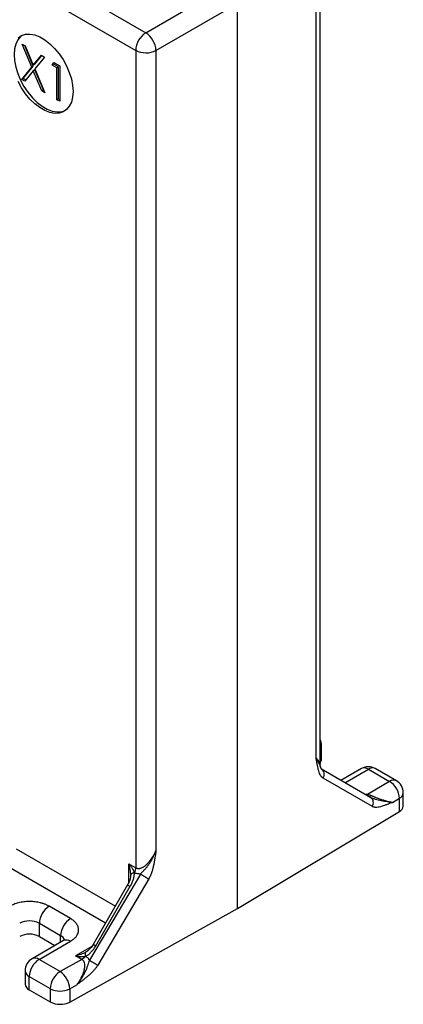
# Model space of a CAD drawing. Header units: inches. Extents: x 0.5 to 22, y 0 to 16.4.
# Tile 8 of 9: x 19.7 to 21.4, y 10 to 14.2. Entities that reach past the tile are written whole.
import ezdxf

# ---------------------------------------------------------------- set-up
doc = ezdxf.new("R2010")
doc.units = ezdxf.units.IN
doc.header["$MEASUREMENT"] = 0

msp = doc.modelspace()

# ---------------------------------------------------------------- linework, layer by layer
for p, q in [((17.155, 15.9955), (20.2805, 14.1912)), ((17.1116, 15.9194), (20.2371, 14.1151)), ((21.0332, 11.0358), (21.0332, 14.5386)), ((21.0157, 11.0622), (21.0157, 14.5136)), ((20.2805, 14.1912), (20.632, 14.3941)), ((20.3247, 14.1147), (20.6762, 14.3176)), ((20.6762, 10.4139), (20.6762, 14.3176)), ((20.6762, 10.414), (20.6762, 14.3176)), ((19.7467, 14.1422), (19.7604, 14.1342)), ((19.7883, 14.0431), (19.7467, 14.1422)), ((19.7953, 14.0472), (19.7582, 14.1355)), ((19.7604, 14.1342), (19.7952, 14.0516)), ((20.2371, 14.1151), (20.2371, 10.5895)), ((20.3247, 14.1147), (20.3247, 10.6633)), ((19.7952, 14.0516), (19.8299, 14.0942)), ((19.8436, 14.0862), (19.802, 14.0352)), ((19.8022, 14.0556), (19.8324, 14.0927)), ((19.8299, 14.0942), (19.8436, 14.0862)), ((19.8767, 14.0514), (19.8845, 14.0626)), ((19.8837, 14.0554), (19.8875, 14.0609)), ((19.8845, 14.0626), (19.909, 14.0484)), ((19.745, 13.99), (19.7883, 14.0431)), ((19.752, 13.9941), (19.7953, 14.0472)), ((19.7952, 14.0268), (19.7587, 13.9821)), ((19.7953, 14.0472), (19.7883, 14.0431)), ((19.8022, 14.0556), (19.7952, 14.0516)), ((19.8022, 14.0308), (19.7952, 14.0268)), ((19.8316, 13.9401), (19.7952, 14.0268)), ((19.802, 14.0352), (19.8453, 13.9321)), ((19.8386, 13.9441), (19.8022, 14.0308)), ((19.8837, 14.0554), (19.8767, 14.0514)), ((19.8971, 14.0396), (19.8767, 14.0514)), ((19.9041, 14.0437), (19.8837, 14.0554)), ((19.9041, 14.0437), (19.8971, 14.0396)), ((19.8971, 13.9022), (19.8971, 14.0396)), ((19.9041, 13.9063), (19.9041, 14.0437)), ((19.909, 14.0484), (19.909, 13.8953)), ((19.752, 13.9941), (19.745, 13.99)), ((19.7587, 13.9821), (19.745, 13.99)), ((19.7632, 13.9876), (19.752, 13.9941)), ((19.8386, 13.9441), (19.8316, 13.9401)), ((19.8453, 13.9321), (19.8316, 13.9401)), ((19.8408, 13.9428), (19.8386, 13.9441)), ((19.9041, 13.9063), (19.8971, 13.9022)), ((19.909, 13.8953), (19.8971, 13.9022)), ((19.909, 13.9034), (19.9041, 13.9063)), ((21.0395, 11.0594), (21.0395, 11.1165)), ((21.0355, 11.0227), (21.0339, 11.0278)), ((21.0434, 11.0106), (21.0396, 11.0141)), ((21.2518, 10.8916), (21.0396, 11.0141)), ((21.2111, 11.0175), (21.1225, 10.9663)), ((21.14, 10.9561), (21.2411, 11.0145)), ((21.2411, 11.0145), (21.332, 10.962)), ((21.362, 10.965), (21.2711, 11.0175)), ((21.2584, 10.8536), (21.0462, 10.9761)), ((21.332, 10.962), (21.2374, 10.9054)), ((21.2374, 10.9054), (21.2267, 10.9061)), ((21.2551, 10.8884), (21.2518, 10.8916)), ((21.2605, 10.8883), (21.2518, 10.8916)), ((21.3459, 10.8715), (21.3752, 10.889)), ((21.3752, 10.8318), (21.3752, 10.889)), ((21.392, 10.8559), (21.392, 10.913)), ((20.6762, 10.414), (21.3752, 10.8318)), ((19.7216, 10.6712), (20.1493, 10.4242)), ((20.1069, 10.3507), (19.6791, 10.5977)), ((20.207, 10.6069), (20.2371, 10.5895)), ((20.207, 10.5264), (20.207, 10.6069)), ((20.2573, 10.5625), (20.0375, 10.1906)), ((20.2931, 10.5414), (20.0734, 10.1695)), ((20.2308, 10.5686), (20.2309, 10.5686)), ((20.2022, 10.5158), (20.054, 10.2592)), ((20.065, 10.2528), (20.2132, 10.5095)), ((19.9556, 10.3703), (19.8637, 10.4234)), ((19.9524, 10.0104), (20.6762, 10.4139)), ((19.8213, 10.3499), (19.9132, 10.2968)), ((19.8213, 10.2927), (19.8213, 10.3499)), ((19.8213, 10.2927), (19.8885, 10.2539)), ((19.9132, 10.2682), (19.9132, 10.2968)), ((19.9256, 10.2753), (19.7899, 10.197)), ((19.8199, 10.194), (19.9556, 10.2724)), ((20.0474, 10.2498), (19.9776, 10.2095)), ((19.9108, 10.1415), (19.8199, 10.194)), ((20.0047, 10.1939), (19.9108, 10.1415)), ((20.0047, 10.1939), (19.9776, 10.2095)), ((20.0226, 10.2257), (20.0204, 10.2241)), ((20.03, 10.2309), (20.0226, 10.2257)), ((19.7599, 10.145), (19.7599, 10.0878)), ((19.7774, 10.1205), (19.8683, 10.068)), ((19.7774, 10.0633), (19.7774, 10.1205)), ((19.8683, 10.068), (19.8683, 10.0109)), ((19.9524, 10.0676), (19.9828, 10.0845)), ((19.9524, 10.0676), (19.9524, 10.0104)), ((19.7774, 10.0633), (19.8683, 10.0109))]:
    msp.add_line(p, q)
at = {"flags": 128}
for points in [[(19.7294, 14.1686), (19.7442, 14.1787), (19.7615, 14.1842), (19.7807, 14.1852), (19.8015, 14.1814), (19.8231, 14.1731), (19.845, 14.1605), (19.8665, 14.1438), (19.8873, 14.1237), (19.9065, 14.1005), (19.9238, 14.075), (19.9386, 14.0478), (19.9506, 14.0198), (19.9594, 13.9915), (19.9648, 13.9639), (19.9666, 13.9377)], [(19.7457, 14.1794), (19.74, 14.1748), (19.728, 14.1605), (19.7192, 14.1424), (19.7138, 14.121), (19.712, 14.0969), (19.7138, 14.0706), (19.7192, 14.043), (19.728, 14.0148), (19.74, 13.9867), (19.7548, 13.9595), (19.7721, 13.934), (19.7914, 13.9109), (19.8121, 13.8907), (19.8337, 13.8741), (19.8556, 13.8614), (19.8772, 13.8531), (19.8979, 13.8494), (19.9171, 13.8503), (19.9329, 13.8551)], [(19.9666, 13.9377), (19.9648, 13.9135), (19.9594, 13.8921), (19.9506, 13.874), (19.9386, 13.8598), (19.9238, 13.8497), (19.9065, 13.8442), (19.8873, 13.8433), (19.8665, 13.847), (19.845, 13.8553), (19.8231, 13.8679), (19.8015, 13.8846), (19.7807, 13.9047), (19.7615, 13.9279), (19.7442, 13.9534), (19.7294, 13.9806)]]:
    msp.add_lwpolyline(points, dxfattribs=at)
for centre, radius, start, end in [((20.3333, 14.1107), 0.0963, 123.2295, 177.3478), ((20.2258, 14.1086), 0.0991, 3.5221, 56.4779), ((20.2813, 14.2007), 0.0963, 242.6564, 296.7663), ((20.9795, 11.1165), 0.06, 0, 26.4514), ((21.0152, 11.1174), 0.0243, 317.7999, 357.8959), ((21.0152, 11.0603), 0.0243, 317.7999, 357.8959), ((21.2411, 10.9655), 0.06, 60.0027, 119.9973), ((21.2236, 10.99), 0.0302, 54.3823, 114.3072), ((21.2587, 10.99), 0.0302, 65.6929, 125.6175), ((21.3496, 10.9375), 0.0302, 65.6929, 125.6175), ((21.2845, 10.8846), 0.0908, 2.7331, 58.4165), ((21.332, 10.913), 0.06, 0, 60.0027), ((21.3625, 10.9158), 0.0297, 295.3879, 354.6381), ((21.3625, 10.8586), 0.0297, 295.3879, 354.6381), ((19.9134, 10.3457), 0.0922, 122.6055, 177.3945), ((20.0053, 10.2926), 0.0922, 122.6055, 177.3945), ((19.7788, 10.268), 0.0922, 62.6096, 117.3904), ((19.7788, 10.2109), 0.0922, 62.6096, 117.3904), ((19.8992, 10.2675), 0.0325, 18.171, 64.4577), ((19.938, 10.2478), 0.0302, 54.3823, 114.3072), ((19.8199, 10.145), 0.06, 119.9973, 180), ((19.8695, 10.1163), 0.0922, 122.6055, 177.3945), ((19.8023, 10.1694), 0.0302, 54.3823, 114.3072), ((19.7899, 10.148), 0.0302, 185.6947, 245.6255), ((19.9604, 10.0638), 0.0922, 122.6055, 177.3945), ((19.8589, 10.0635), 0.0936, 2.4792, 56.3611), ((19.7899, 10.0908), 0.0302, 185.6947, 245.6255), ((19.9108, 10.1501), 0.0925, 242.6565, 296.7662), ((19.9108, 10.093), 0.0925, 242.6565, 296.7662)]:
    msp.add_arc(centre, radius, start, end)
for points, knots in [([(21.0462, 10.9761), (21.0453, 10.9766), (21.0436, 10.9777), (21.0412, 10.9798), (21.0389, 10.9822), (21.0368, 10.985), (21.0347, 10.9881), (21.0319, 10.9932), (21.0286, 11.0015), (21.0253, 11.0126), (21.0225, 11.0248), (21.0202, 11.0363), (21.0179, 11.049), (21.0165, 11.0573), (21.0157, 11.0622)], [0, 0, 0, 0, 0.039119, 0.07921, 0.120444, 0.162978, 0.206957, 0.25251, 0.367403, 0.502013, 0.615311, 0.750775, 0.854393, 1, 1, 1, 1]), ([(21.0157, 11.0622), (21.0198, 11.0571), (21.028, 11.0472), (21.0339, 11.038), (21.0327, 11.0361), (21.0325, 11.0357)], [0, 0, 0, 0, 0.458961, 0.907281, 1, 1, 1, 1]), ([(21.0339, 11.0278), (21.0337, 11.0286), (21.0324, 11.0332), (21.0268, 11.0447), (21.0194, 11.0563), (21.0157, 11.0622)], [0, 0, 0, 0, 0.102321, 0.54617, 1, 1, 1, 1]), ([(21.0341, 11.0278), (21.034, 11.0281), (21.0339, 11.0288), (21.0336, 11.0305), (21.0333, 11.0327), (21.0333, 11.0343), (21.0332, 11.0351)], [0, 0, 0, 0, 0.14702, 0.440263, 0.717705, 1, 1, 1, 1]), ([(21.0435, 11.0112), (21.0415, 11.0129), (21.037, 11.0167), (21.0357, 11.0221), (21.0349, 11.0251)], [0, 0, 0, 0, 0.446777, 1, 1, 1, 1]), ([(21.0462, 10.9761), (21.0478, 10.9797), (21.051, 10.9869), (21.0508, 10.9981), (21.0481, 11.0066), (21.0445, 11.0096), (21.0434, 11.0106)], [0, 0, 0, 0, 0.288632, 0.577263, 0.865897, 1, 1, 1, 1]), ([(21.2346, 10.9015), (21.235, 10.9018), (21.2358, 10.9026), (21.2368, 10.9043), (21.2374, 10.9054)], [0, 0, 0, 0, 0.360318, 1, 1, 1, 1]), ([(21.2374, 10.9054), (21.2388, 10.9053), (21.2416, 10.9051), (21.2457, 10.9043), (21.2496, 10.9031), (21.2521, 10.902), (21.2533, 10.9015)], [0, 0, 0, 0, 0.254935, 0.505374, 0.753111, 1, 1, 1, 1]), ([(21.2453, 10.8961), (21.2459, 10.8962), (21.2467, 10.8964), (21.2475, 10.8969), (21.2492, 10.8977), (21.2512, 10.8993), (21.2533, 10.9015)], [0.2500189, 0.2500189, 0.2500189, 0.2500189, 0.5, 0.5, 0.5, 1, 1, 1, 1]), ([(21.2533, 10.9015), (21.2543, 10.901), (21.2564, 10.9), (21.2596, 10.8986), (21.2629, 10.8971), (21.2664, 10.8957), (21.27, 10.8942), (21.2764, 10.8916), (21.2862, 10.888), (21.2986, 10.8837), (21.3115, 10.8798), (21.3232, 10.8765), (21.3351, 10.8736), (21.342, 10.8723), (21.3459, 10.8715)], [0, 0, 0, 0, 0.0283927, 0.0577807, 0.088281, 0.1199983, 0.1530257, 0.1874456, 0.2993519, 0.4287972, 0.5585962, 0.7111702, 0.8327541, 1, 1, 1, 1]), ([(21.2584, 10.8536), (21.26, 10.8571), (21.2632, 10.8643), (21.2631, 10.8756), (21.2603, 10.8842), (21.2565, 10.8873), (21.2551, 10.8884)], [0, 0, 0, 0, 0.283594, 0.567188, 0.850781, 1, 1, 1, 1]), ([(21.2604, 10.8877), (21.2594, 10.8878), (21.2576, 10.8881), (21.2563, 10.8885), (21.2557, 10.8887)], [0, 0, 0, 0, 0.507731, 1, 1, 1, 1]), ([(21.3459, 10.8715), (21.3384, 10.872), (21.3234, 10.8732), (21.2982, 10.8778), (21.2758, 10.8821), (21.2641, 10.8868), (21.2605, 10.8883)], [0, 0, 0, 0, 0.307351, 0.608332, 0.881453, 1, 1, 1, 1]), ([(21.3459, 10.8715), (21.3414, 10.8697), (21.3337, 10.8666), (21.3219, 10.8621), (21.3111, 10.8581), (21.2994, 10.8543), (21.2885, 10.8514), (21.2792, 10.8499), (21.2723, 10.8498), (21.2672, 10.8503), (21.2625, 10.8515), (21.2598, 10.8529), (21.2584, 10.8536)], [0, 0, 0, 0, 0.1458786, 0.2499787, 0.3859026, 0.4997323, 0.6338513, 0.7485759, 0.8157662, 0.8797279, 0.9409525, 1, 1, 1, 1]), ([(20.2371, 10.5895), (20.2379, 10.5891), (20.2395, 10.5882), (20.242, 10.5873), (20.2447, 10.5867), (20.2474, 10.5863), (20.2503, 10.5863), (20.2532, 10.5865), (20.2593, 10.5876), (20.2688, 10.5916), (20.2811, 10.6003), (20.2937, 10.6128), (20.3035, 10.6254), (20.3115, 10.6378), (20.3182, 10.6493), (20.3224, 10.6583), (20.3247, 10.6633)], [0, 0, 0, 0, 0.0240109, 0.0482515, 0.0728655, 0.0979904, 0.1237551, 0.1502795, 0.1776735, 0.2856978, 0.4130481, 0.5446819, 0.7024378, 0.7801386, 0.8793234, 1, 1, 1, 1]), ([(20.2573, 10.5625), (20.2599, 10.565), (20.2626, 10.5677), (20.2654, 10.5706), (20.2668, 10.572), (20.2683, 10.5735), (20.2697, 10.5751), (20.2712, 10.5766), (20.2727, 10.5782), (20.2743, 10.5799), (20.2773, 10.5832), (20.2804, 10.5868), (20.2836, 10.5907), (20.2867, 10.5945), (20.2899, 10.5987), (20.293, 10.603), (20.296, 10.6074), (20.299, 10.612), (20.302, 10.6167), (20.3049, 10.6215), (20.3077, 10.6264), (20.3103, 10.6315), (20.313, 10.6366), (20.3155, 10.6418), (20.3179, 10.6471), (20.3191, 10.6497), (20.3203, 10.6524), (20.3214, 10.6551), (20.3226, 10.6578), (20.3237, 10.6605), (20.3247, 10.6633)], [0, 0, 0, 0, 0.000436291, 0.000436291, 0.000436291, 0.000654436, 0.000654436, 0.000654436, 0.000872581, 0.000872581, 0.000872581, 0.001308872, 0.001308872, 0.001308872, 0.001745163, 0.001745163, 0.001745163, 0.002181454, 0.002181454, 0.002181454, 0.002617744, 0.002617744, 0.002617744, 0.003054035, 0.003054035, 0.003054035, 0.00327218, 0.00327218, 0.00327218, 0.003490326, 0.003490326, 0.003490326, 0.003490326]), ([(20.3247, 10.6633), (20.3239, 10.6574), (20.3224, 10.6474), (20.32, 10.632), (20.3177, 10.6178), (20.3147, 10.6022), (20.3114, 10.5874), (20.3076, 10.5743), (20.304, 10.564), (20.3007, 10.556), (20.2972, 10.5485), (20.2945, 10.5437), (20.2931, 10.5414)], [0, 0, 0, 0, 0.145804, 0.249956, 0.385643, 0.499674, 0.633577, 0.74852, 0.815859, 0.879893, 0.941094, 1, 1, 1, 1]), ([(20.2158, 10.56), (20.2158, 10.5634), (20.2156, 10.567), (20.2152, 10.5708), (20.2148, 10.5746), (20.2143, 10.5785), (20.2135, 10.5825), (20.2128, 10.5865), (20.2118, 10.5906), (20.2107, 10.5947), (20.2096, 10.5988), (20.2084, 10.6029), (20.207, 10.6069)], [3.9269908, 3.9269908, 3.9269908, 3.9269908, 4.1233404, 4.1233404, 4.1233404, 4.3196899, 4.3196899, 4.3196899, 4.5160394, 4.5160394, 4.5160394, 4.712389, 4.712389, 4.712389, 4.712389]), ([(20.207, 10.6069), (20.2098, 10.6037), (20.2124, 10.6004), (20.2149, 10.5971), (20.2173, 10.5938), (20.2196, 10.5905), (20.2216, 10.5872), (20.2237, 10.5839), (20.2255, 10.5807), (20.227, 10.5776), (20.2285, 10.5745), (20.2298, 10.5715), (20.2308, 10.5686)], [3.9269908, 3.9269908, 3.9269908, 3.9269908, 4.1233404, 4.1233404, 4.1233404, 4.3196899, 4.3196899, 4.3196899, 4.5160394, 4.5160394, 4.5160394, 4.712389, 4.712389, 4.712389, 4.712389]), ([(20.216, 10.5613), (20.2151, 10.5529), (20.2132, 10.537), (20.2058, 10.5226), (20.2022, 10.5158)], [0, 0, 0, 0, 0.529924, 1, 1, 1, 1]), ([(20.2308, 10.5686), (20.2308, 10.5641), (20.2304, 10.5593), (20.2296, 10.5545), (20.2289, 10.5496), (20.2277, 10.5445), (20.2262, 10.5395), (20.2247, 10.5344), (20.2229, 10.5293), (20.2207, 10.5243), (20.2185, 10.5193), (20.216, 10.5143), (20.2132, 10.5095)], [0.7853982, 0.7853982, 0.7853982, 0.7853982, 0.9817477, 0.9817477, 0.9817477, 1.1780972, 1.1780972, 1.1780972, 1.3744468, 1.3744468, 1.3744468, 1.5707963, 1.5707963, 1.5707963, 1.5707963]), ([(20.2158, 10.56), (20.2158, 10.5608), (20.2161, 10.5617), (20.2168, 10.5626), (20.2175, 10.5634), (20.2185, 10.5642), (20.2198, 10.565), (20.2211, 10.5657), (20.2227, 10.5664), (20.2246, 10.567), (20.2264, 10.5677), (20.2285, 10.5682), (20.2308, 10.5686)], [0, 0, 0, 0, 0.25, 0.25, 0.25, 0.5, 0.5, 0.5, 0.75, 0.75, 0.75, 1, 1, 1, 1]), ([(20.2573, 10.5625), (20.253, 10.5623), (20.2488, 10.5626), (20.2448, 10.5634), (20.2398, 10.5644), (20.2352, 10.5661), (20.2309, 10.5686)], [2.7914686, 2.7914686, 2.7914686, 2.7914686, 2.9462598, 2.9462598, 2.9462598, 3.1415927, 3.1415927, 3.1415927, 3.1415927]), ([(20.2573, 10.5625), (20.2628, 10.5592), (20.2698, 10.5551), (20.283, 10.5473), (20.2892, 10.5437), (20.2931, 10.5414)], [0, 0, 0, 0, 0.5, 0.5, 1, 1, 1, 1]), ([(20.2027, 10.5156), (20.2026, 10.5156), (20.2022, 10.5158), (20.2057, 10.5138), (20.2107, 10.5109), (20.2132, 10.5095)], [0, 0, 0, 0, 0.177688, 0.588844, 1, 1, 1, 1]), ([(19.8637, 10.4234), (19.8622, 10.4243), (19.8591, 10.426), (19.8541, 10.4284), (19.849, 10.4307), (19.8436, 10.4328), (19.8381, 10.4347), (19.8324, 10.4364), (19.8248, 10.4385), (19.8151, 10.4406), (19.8032, 10.4424), (19.7911, 10.4435), (19.7788, 10.4438), (19.7666, 10.4435), (19.7504, 10.442), (19.7315, 10.4385), (19.7143, 10.4331), (19.7034, 10.4284), (19.6977, 10.4255), (19.695, 10.424), (19.694, 10.4234)], [0, 0, 0, 0, 0.034297, 0.068595, 0.102892, 0.137189, 0.171486, 0.205784, 0.240081, 0.305067, 0.37006, 0.435117, 0.500166, 0.565488, 0.63015, 0.760075, 0.879934, 0.939682, 0.977053, 1, 1, 1, 1]), ([(19.9556, 10.2724), (19.9571, 10.2732), (19.9601, 10.275), (19.9643, 10.2779), (19.9682, 10.2809), (19.9718, 10.2839), (19.9752, 10.2871), (19.9782, 10.2904), (19.9818, 10.2948), (19.9854, 10.3004), (19.9885, 10.3073), (19.9904, 10.3143), (19.991, 10.3214), (19.9904, 10.3284), (19.9879, 10.3378), (19.9818, 10.3487), (19.9725, 10.3586), (19.9643, 10.3649), (19.9593, 10.3682), (19.9566, 10.3697), (19.9556, 10.3703)], [0, 0, 0, 0, 0.034297, 0.068595, 0.102892, 0.137189, 0.171486, 0.205784, 0.240081, 0.305067, 0.37006, 0.435117, 0.500166, 0.565488, 0.63015, 0.760075, 0.879934, 0.939682, 0.977053, 1, 1, 1, 1]), ([(19.9327, 10.2806), (19.9328, 10.2806), (19.9331, 10.2812), (19.9315, 10.279), (19.9275, 10.2765), (19.9256, 10.2753)], [0, 0, 0, 0, 0.096072, 0.587638, 1, 1, 1, 1]), ([(20.0204, 10.2078), (20.0218, 10.2084), (20.0247, 10.2096), (20.0294, 10.2124), (20.0346, 10.2162), (20.04, 10.221), (20.0462, 10.2271), (20.0527, 10.2346), (20.0593, 10.2433), (20.0631, 10.2497), (20.065, 10.2528)], [0, 0, 0, 0, 0.07374, 0.160055, 0.259748, 0.377918, 0.498842, 0.663531, 0.831043, 1, 1, 1, 1]), ([(20.054, 10.2592), (20.0501, 10.2529), (20.043, 10.2416), (20.0333, 10.2337), (20.029, 10.2302)], [0, 0, 0, 0, 0.560366, 1, 1, 1, 1]), ([(20.0545, 10.2589), (20.0544, 10.2589), (20.0541, 10.2592), (20.0575, 10.2572), (20.0625, 10.2543), (20.065, 10.2528)], [0, 0, 0, 0, 0.177688, 0.588844, 1, 1, 1, 1]), ([(20.0204, 10.2241), (20.0174, 10.2226), (20.0143, 10.221), (20.0077, 10.2182), (20.0042, 10.2168), (19.9932, 10.2131), (19.9854, 10.211), (19.9776, 10.2095)], [0, 0, 0, 0, 0.25, 0.25, 0.5, 0.5, 1, 1, 1, 1]), ([(19.9776, 10.2095), (19.9793, 10.2092), (19.9842, 10.2083), (19.9937, 10.2071), (20.0042, 10.2065), (20.0136, 10.2068), (20.0183, 10.2075), (20.0204, 10.2078)], [0, 0, 0, 0, 0.114369, 0.336495, 0.654479, 0.847015, 1, 1, 1, 1]), ([(19.9828, 10.0845), (19.9844, 10.0867), (19.9876, 10.091), (19.9919, 10.0973), (19.9956, 10.1032), (19.9987, 10.1084), (20.0013, 10.1132), (20.006, 10.1222), (20.0116, 10.135), (20.0164, 10.1516), (20.0181, 10.1662), (20.0168, 10.1769), (20.0142, 10.1838), (20.0117, 10.1879), (20.0086, 10.1914), (20.006, 10.193), (20.0047, 10.1939)], [0, 0, 0, 0, 0.0633684, 0.1213238, 0.173867, 0.2209991, 0.2627218, 0.2990377, 0.4574734, 0.5893739, 0.7164354, 0.8238868, 0.8707479, 0.9152455, 0.9580713, 1, 1, 1, 1]), ([(20.0204, 10.2078), (20.0197, 10.2069), (20.0182, 10.2052), (20.016, 10.2028), (20.0137, 10.2006), (20.0114, 10.1986), (20.0091, 10.1968), (20.0069, 10.1952), (20.0054, 10.1943), (20.0047, 10.1939)], [0, 0, 0, 0, 0.149817, 0.297192, 0.442194, 0.584897, 0.725378, 0.863717, 1, 1, 1, 1]), ([(20.0204, 10.2241), (20.0202, 10.2239), (20.0198, 10.2236), (20.0193, 10.2229), (20.0188, 10.2218), (20.0186, 10.2204), (20.0185, 10.2184), (20.0186, 10.2162), (20.0189, 10.214), (20.0192, 10.2122), (20.0196, 10.2109), (20.02, 10.2094), (20.0203, 10.2084), (20.0204, 10.2078)], [0, 0, 0, 0, 0.08303, 0.166628, 0.250714, 0.375562, 0.499791, 0.624513, 0.749607, 0.811953, 0.874304, 0.931226, 1, 1, 1, 1]), ([(20.0375, 10.1906), (20.0369, 10.1918), (20.0355, 10.1942), (20.0332, 10.1975), (20.0301, 10.2011), (20.026, 10.2047), (20.0223, 10.2068), (20.0204, 10.2078)], [0, 0, 0, 0, 0.166798, 0.326691, 0.480747, 0.734443, 1, 1, 1, 1]), ([(19.9828, 10.0845), (19.9837, 10.0856), (19.9846, 10.0867), (19.9855, 10.0879), (19.9864, 10.089), (19.9874, 10.0901), (19.9883, 10.0912), (19.99, 10.0935), (19.9918, 10.0958), (19.9935, 10.0981), (19.997, 10.1027), (20.0003, 10.1073), (20.0034, 10.1121), (20.0065, 10.1168), (20.0094, 10.1215), (20.0121, 10.1263), (20.0148, 10.1311), (20.0174, 10.1359), (20.0196, 10.1407), (20.0219, 10.1454), (20.024, 10.1501), (20.0258, 10.1547), (20.0276, 10.1593), (20.0292, 10.1637), (20.0306, 10.1679), (20.0313, 10.17), (20.032, 10.1721), (20.0326, 10.1741), (20.0333, 10.1761), (20.0339, 10.178), (20.0344, 10.1799), (20.0356, 10.1836), (20.0366, 10.1871), (20.0375, 10.1906)], [0, 0, 0, 0, 0.000107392, 0.000107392, 0.000107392, 0.000214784, 0.000214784, 0.000214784, 0.000429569, 0.000429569, 0.000429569, 0.000859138, 0.000859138, 0.000859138, 0.001288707, 0.001288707, 0.001288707, 0.001718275, 0.001718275, 0.001718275, 0.002147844, 0.002147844, 0.002147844, 0.002577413, 0.002577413, 0.002577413, 0.002792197, 0.002792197, 0.002792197, 0.003006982, 0.003006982, 0.003006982, 0.003436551, 0.003436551, 0.003436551, 0.003436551]), ([(20.0734, 10.1695), (20.0725, 10.1679), (20.0706, 10.1649), (20.0676, 10.1604), (20.0643, 10.156), (20.0608, 10.1516), (20.0571, 10.1472), (20.0511, 10.1406), (20.0422, 10.1318), (20.0309, 10.1219), (20.0188, 10.1121), (20.0076, 10.1033), (19.9953, 10.094), (19.9874, 10.088), (19.9828, 10.0845)], [0, 0, 0, 0, 0.039186, 0.079287, 0.12048, 0.162929, 0.206781, 0.252173, 0.366918, 0.501858, 0.614977, 0.750714, 0.854292, 1, 1, 1, 1]), ([(20.0375, 10.1906), (20.0403, 10.1889), (20.0434, 10.1871), (20.0467, 10.1851), (20.0499, 10.1832), (20.0533, 10.1812), (20.0566, 10.1792), (20.06, 10.1773), (20.0632, 10.1754), (20.066, 10.1737), (20.0689, 10.1721), (20.0714, 10.1706), (20.0734, 10.1695)], [0, 0, 0, 0, 0.25, 0.25, 0.25, 0.5, 0.5, 0.5, 0.75, 0.75, 0.75, 1, 1, 1, 1])]:
    msp.add_open_spline(points, degree=3, knots=knots)
for points in [[(21.2435, 10.8964), (21.244, 10.8961), (21.2446, 10.896), (21.2453, 10.8961)], [(20.2371, 10.5895), (20.2371, 10.5831), (20.2348, 10.5754), (20.2309, 10.5686)]]:
    msp.add_open_spline(points, degree=3)

doc.saveas('drawing.dxf')
